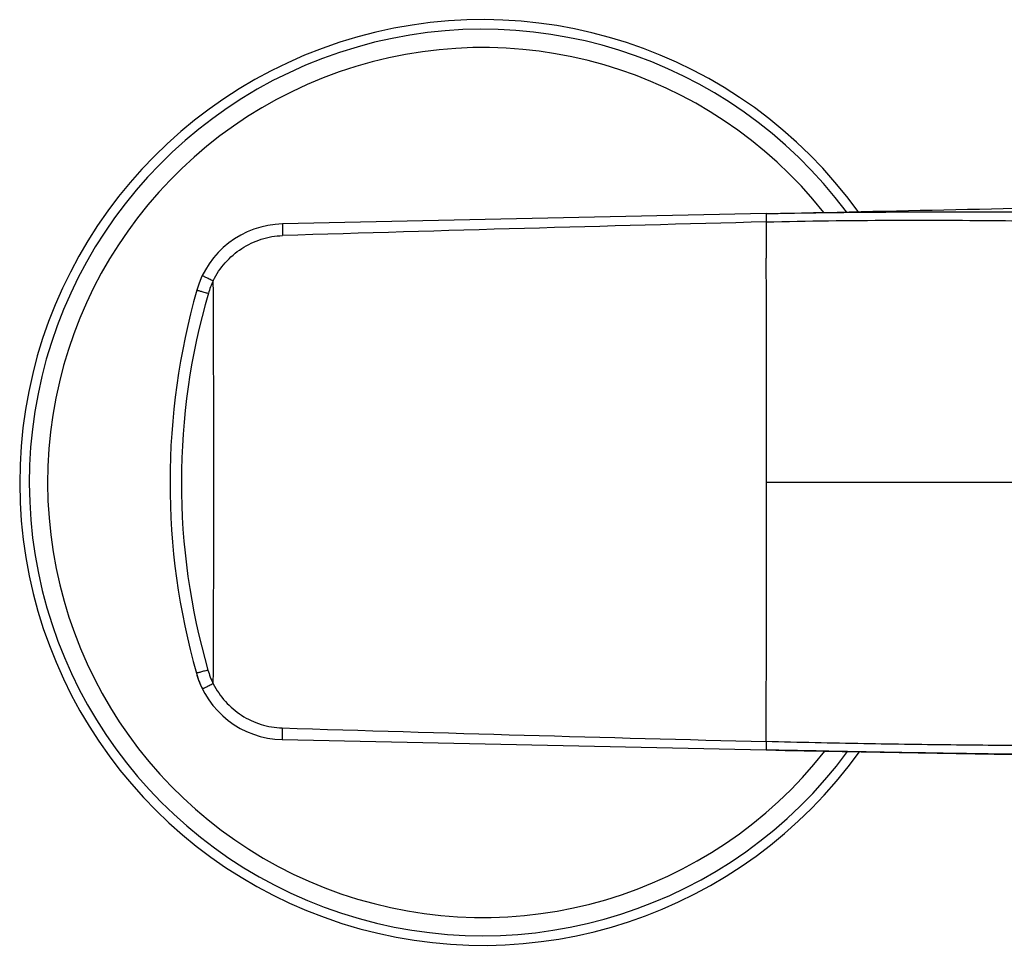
# Model space of a CAD drawing. Header units: millimetres. Extents: x 34 to 540, y 12 to 394.
# Tile 3 of 11: x 34 to 103, y 280 to 345. Entities that reach past the tile are written whole.
import ezdxf

# ---------------------------------------------------------------- set-up
doc = ezdxf.new("R2010")
doc.units = ezdxf.units.MM
doc.header["$LTSCALE"] = 32.67
doc.layers.get('0').update_dxf_attribs({"linetype": 'CONTINUOUS'})

msp = doc.modelspace()

# ---------------------------------------------------------------- linework, layer by layer
at = {"color": 7, "linetype": 'CONTINUOUS'}
for p, q in [((86.679, 331.764), (52.73, 331.036)), ((52.701, 294.828), (52.701, 294.827)), ((52.701, 294.828), (86.682, 294.1)), ((52.701, 294.827), (86.681, 294.099))]:
    msp.add_line(p, q, dxfattribs=at)
at = {"color": 9, "linetype": 'CONTINUOUS'}
for p, q in [((86.681, 328.664), (86.681, 328.631)), ((86.681, 294.099), (86.682, 294.1))]:
    msp.add_line(p, q, dxfattribs=at)
at = {"color": 7, "linetype": 'CONTINUOUS'}
for centre, radius, start, end in [((66.779, 312.881), 32.5, 35.83239, 324.43212), ((52.867, 324.638), 6.4, 91.22731, 164.13342), ((94.229, 312.881), 49.4, 164.13338, 195.72629), ((52.851, 301.231), 6.413, 195.73795, 206.35289), ((52.838, 301.226), 6.4, 195.72727, 268.77268), ((143.279, 2935.88), 2642.386, 268.772687, 269.697516)]:
    msp.add_arc(centre, radius, start, end, dxfattribs=at)
at = {"color": 9, "linetype": 'CONTINUOUS'}
for centre, radius, start, end in [((66.779, 312.881), 31.828, 36.67245, 323.59144), ((66.779, 312.881), 30.542, 38.37167, 321.85782), ((255.165, -6246.422), 6579.758, 91.4673544, 91.7630196), ((-5887.817, 312.337), 5974.521, 0.0052196, 0.1562601), ((52.911, 324.601), 5.608, 154.09223, 163.77777), ((-2518.294, 312.881), 2566.2, 359.684551, 0.316371), ((93.053, 312.882), 47.426, 163.73155, 196.12525), ((-5740.128, 313.122), 5826.832, 359.8187143, 359.9976347), ((52.884, 301.264), 5.611, 196.08474, 206.58686), ((256.504, 6928.524), 6636.011, 268.2401059, 268.5335218)]:
    msp.add_arc(centre, radius, start, end, dxfattribs=at)
for points, knots in [([(86.679, 331.764), (86.676, 331.763), (86.679, 331.742), (86.673, 331.719), (86.675, 331.665), (86.673, 331.598), (86.673, 331.512), (86.673, 331.371), (86.674, 331.258), (86.674, 331.179)], [0, 0, 0, 0, 0.018094, 0.070756, 0.157023, 0.274955, 0.421864, 0.594391, 1, 1, 1, 1]), ([(86.674, 331.179), (89.591, 331.256), (95.192, 331.321), (103.102, 331.285), (109.925, 331.193), (114.065, 331.135), (115.897, 331.129)], [0, 0, 0, 0, 0.299558, 0.574933, 0.811956, 1, 1, 1, 1]), ([(86.674, 331.179), (86.675, 330.971), (86.677, 330.132), (86.68, 329.294), (86.681, 328.664)], [0, 0, 0, 0, 0.248499, 1, 1, 1, 1]), ([(52.73, 331.036), (52.729, 331.036), (52.729, 331.028), (52.727, 331.019), (52.727, 330.999), (52.726, 330.96), (52.726, 330.893), (52.726, 330.795), (52.727, 330.673), (52.729, 330.48), (52.732, 330.327), (52.734, 330.222)], [0, 0, 0, 0, 0.004931, 0.019052, 0.042368, 0.074699, 0.165258, 0.28768, 0.437818, 0.610584, 1, 1, 1, 1]), ([(47.866, 327.051), (48.088, 327.507), (48.658, 328.364), (49.823, 329.371), (51.213, 330.032), (52.227, 330.206), (52.734, 330.222)], [0, 0, 0, 0, 0.250008, 0.500016, 0.750016, 1, 1, 1, 1]), ([(47.099, 327.41), (47.099, 327.412), (47.106, 327.407), (47.116, 327.405), (47.135, 327.395), (47.172, 327.379), (47.236, 327.35), (47.329, 327.306), (47.444, 327.253), (47.625, 327.167), (47.768, 327.099), (47.866, 327.051)], [0, 0, 0, 0, 0.004842, 0.019053, 0.042559, 0.075161, 0.166414, 0.28957, 0.440246, 0.613075, 1, 1, 1, 1]), ([(46.711, 326.387), (46.711, 326.389), (46.719, 326.386), (46.728, 326.385), (46.749, 326.38), (46.788, 326.371), (46.856, 326.353), (46.955, 326.326), (47.077, 326.293), (47.269, 326.24), (47.421, 326.197), (47.526, 326.168)], [0, 0, 0, 0, 0.004902, 0.01912, 0.042616, 0.075194, 0.166378, 0.289455, 0.440066, 0.612873, 1, 1, 1, 1]), ([(114.056, 312.693), (112.235, 312.765), (108.149, 312.847), (101.561, 312.888), (94.265, 312.889), (89.233, 312.881), (86.704, 312.881)], [0, 0, 0, 0, 0.199887, 0.448091, 0.722639, 1, 1, 1, 1]), ([(47.493, 299.71), (47.388, 299.68), (47.236, 299.638), (47.044, 299.585), (46.922, 299.552), (46.823, 299.526), (46.756, 299.508), (46.716, 299.499), (46.696, 299.493), (46.686, 299.493), (46.678, 299.49), (46.678, 299.491)], [0, 0, 0, 0, 0.387195, 0.560006, 0.71061, 0.833674, 0.924844, 0.957415, 0.980905, 0.995115, 1, 1, 1, 1]), ([(47.866, 298.753), (47.769, 298.705), (47.627, 298.635), (47.447, 298.547), (47.333, 298.491), (47.241, 298.447), (47.177, 298.416), (47.14, 298.4), (47.121, 298.39), (47.112, 298.388), (47.105, 298.383), (47.104, 298.384)], [0, 0, 0, 0, 0.386949, 0.559775, 0.710445, 0.833596, 0.924847, 0.957448, 0.980957, 0.995168, 1, 1, 1, 1]), ([(47.866, 298.753), (48.091, 298.305), (48.664, 297.464), (49.822, 296.477), (51.2, 295.829), (52.203, 295.658), (52.705, 295.643)], [0, 0, 0, 0, 0.250009, 0.500018, 0.750019, 1, 1, 1, 1]), ([(52.705, 295.643), (52.702, 295.537), (52.7, 295.384), (52.698, 295.191), (52.697, 295.07), (52.697, 294.971), (52.697, 294.904), (52.698, 294.865), (52.698, 294.845), (52.7, 294.836), (52.7, 294.828), (52.701, 294.828)], [0, 0, 0, 0, 0.389201, 0.561914, 0.712035, 0.834473, 0.925081, 0.957449, 0.98081, 0.994987, 1, 1, 1, 1]), ([(121.707, 294.76), (121.667, 294.741), (121.558, 294.71), (121.358, 294.672), (121.084, 294.636), (120.572, 294.586), (119.75, 294.534), (118.547, 294.484), (117.062, 294.444), (115.307, 294.414), (113.296, 294.395), (110.148, 294.381), (105.7, 294.391), (99.838, 294.441), (93.413, 294.532), (88.96, 294.626), (86.674, 294.686)], [0, 0, 0, 0, 0.003804, 0.009616, 0.017486, 0.027435, 0.053582, 0.087992, 0.130474, 0.180688, 0.238214, 0.302607, 0.450061, 0.618869, 0.804329, 1, 1, 1, 1]), ([(86.674, 294.686), (86.674, 294.607), (86.673, 294.494), (86.674, 294.352), (86.674, 294.266), (86.676, 294.199), (86.675, 294.145), (86.681, 294.121), (86.678, 294.1), (86.681, 294.1)], [0, 0, 0, 0, 0.405195, 0.57762, 0.724492, 0.84245, 0.928802, 0.981617, 1, 1, 1, 1])]:
    msp.add_open_spline(points, degree=3, knots=knots, dxfattribs=at)
at = {"color": 7, "linetype": 'CONTINUOUS'}
msp.add_open_spline([(86.679, 331.764), (95.55, 331.954), (104.422, 332.14), (113.293, 332.328)], degree=3, dxfattribs=at)
for points, knots in [([(86.679, 331.764), (89.324, 331.82), (94.443, 331.885), (101.761, 331.894), (108.279, 331.854), (112.323, 331.818), (114.168, 331.811)], [0, 0, 0, 0, 0.288696, 0.558698, 0.798639, 1, 1, 1, 1]), ([(122.581, 294.036), (122.54, 294.018), (122.428, 293.988), (122.222, 293.952), (121.941, 293.919), (121.416, 293.873), (120.572, 293.827), (119.338, 293.785), (117.815, 293.755), (116.015, 293.736), (113.953, 293.729), (110.726, 293.733), (106.167, 293.769), (100.16, 293.847), (93.58, 293.958), (89.021, 294.05), (86.682, 294.1)], [0, 0, 0, 0, 0.003793, 0.0096, 0.017473, 0.027429, 0.053599, 0.088042, 0.130561, 0.180813, 0.238378, 0.302812, 0.450344, 0.619176, 0.804548, 1, 1, 1, 1])]:
    msp.add_open_spline(points, degree=3, knots=knots, dxfattribs=at)

doc.saveas('drawing.dxf')
